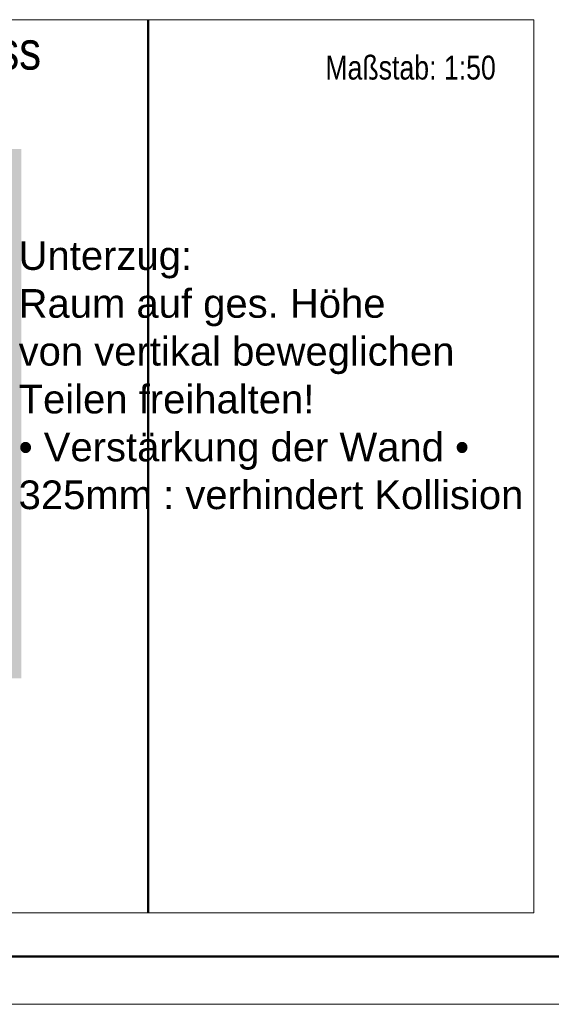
# Model space of a CAD drawing. Extents: x 294 to 994, y 7 to 427.
# Tile 10 of 31: x 609 to 665, y 7 to 110. Entities that reach past the tile are written whole.
import ezdxf

# ---------------------------------------------------------------- set-up
doc = ezdxf.new("R2010")
doc.units = 0
doc.linetypes.add('AUSGEZOGEN', pattern=[0])
doc.layers.get('0').update_dxf_attribs({"lineweight": 5})
doc.layers.add('_3d_View_', color=7, linetype='Continuous')
for name, color, linetype, lineweight in [('iwb_Kopf', 7, 'Continuous', 35), ('iwb_Rahmen', 7, 'Continuous', 50), ('Technik-mittel', 7, 'Continuous', 13)]:
    doc.layers.add(name, color=color, linetype=linetype, lineweight=lineweight)
doc.layers.add('X_Geometrie', color=3, linetype='Continuous', lineweight=50, true_color=0x00ff00, plot=False)
doc.styles.add('Arial', font='arial.ttf')
doc.styles.get("Standard").update_dxf_attribs({"font": 'arial.ttf'})

# ---------------------------------------------------------------- blocks, each defined once
blk = doc.blocks.new('Polygon-A05LE1DDBH', base_point=(485.94, 16.38))
at = {"color": 0, "linetype": 'ByBlock', "lineweight": -2, "ltscale": 0.5}
blk.add_line((622.69, 109.9), (622.69, 16.38), dxfattribs=at)
blk = doc.blocks.new('MText-A05LE1DJBH', base_point=(564.86, 104.67))
at = {"color": 0, "linetype": 'ByBlock', "lineweight": -2, "ltscale": 0.13, "insert": (564.86, 108.67), "char_height": 4, "attachment_point": 1}
blk.add_mtext('{\\fArial Narrow;Schachtkopf-Grundriss}', dxfattribs=at)
blk = doc.blocks.new('Polygon-A05LE1ELBH', base_point=(601.4, 40.95))
at = {"color": 0, "linetype": 'ByBlock', "lineweight": -2, "ltscale": 0.5}
blk.add_solid([(609.4, 40.95), (601.4, 40.95), (609.4, 96.37), (601.4, 96.37)], dxfattribs=at)
blk = doc.blocks.new('3D-Ansicht-Rahmen-A05LE1HXBH', base_point=(484.49, 16.38))
at = {"color": 0, "linetype": 'ByBlock', "lineweight": -2, "ltscale": 0.13}
for p, q in [((484.49, 109.9), (663.07, 109.9)), ((663.07, 109.9), (663.07, 16.38)), ((663.07, 16.38), (484.49, 16.38))]:
    blk.add_line(p, q, dxfattribs=at)

msp = doc.modelspace()

# ---------------------------------------------------------------- linework, layer by layer
at = {"layer": 'iwb_Rahmen', "ltscale": 0.5}
msp.add_line((304.07, 11.8), (805.04, 11.8), dxfattribs=at)
at = {"layer": 'iwb_Rahmen', "color": 8, "lineweight": 18, "ltscale": 0.18, "true_color": 0x808080}
msp.add_line((994.07, 6.8), (294.07, 6.8), dxfattribs=at)

# ---------------------------------------------------------------- block references
at = {"layer": '_3d_View_', "color": 7, "linetype": 'Continuous', "lineweight": 13}
msp.add_blockref('3D-Ansicht-Rahmen-A05LE1HXBH', (484.49, 16.38), dxfattribs=at)
at = {"layer": 'Technik-mittel', "ltscale": 0.13}
msp.add_blockref('MText-A05LE1DJBH', (564.86, 104.67), dxfattribs=at)
at = {"layer": 'X_Geometrie', "ltscale": 0.5}
msp.add_blockref('Polygon-A05LE1DDBH', (485.94, 16.38), dxfattribs=at)
at = {"layer": 'X_Geometrie', "color": 3, "ltscale": 0.5, "true_color": 0x00ff00}
msp.add_blockref('Polygon-A05LE1ELBH', (601.4, 40.95), dxfattribs=at)

# ---------------------------------------------------------------- texts
at = {"ltscale": 0.13, "char_height": 3, "attachment_point": 1}
for s, insert in [('{\\fArial;Unterzug:}', (609.11, 86.7)), ('{\\fArial;Raum auf ges. Höhe}', (609.11, 81.69)), ('{\\fArial;von vertikal beweglichen }', (609.11, 76.68)), ('{\\fArial;Teilen freihalten!}', (609.11, 71.67)), ('{\\fArial;• Verstärkung der Wand •}', (609.11, 66.66)), ('{\\fArial;325mm : verhindert Kollision}', (609.11, 61.65))]:
    msp.add_mtext(s, dxfattribs=dict(at, insert=insert))
at = {"layer": 'iwb_Kopf', "color": 7, "linetype": 'AUSGEZOGEN', "lineweight": 18, "ltscale": 0.18, "true_color": 0xffffff, "style": 'Arial', "width": 0.8}
msp.add_text('Maßstab: 1:50', height=2.5, dxfattribs=at).set_placement((641.24, 103.63))

doc.saveas('drawing.dxf')
